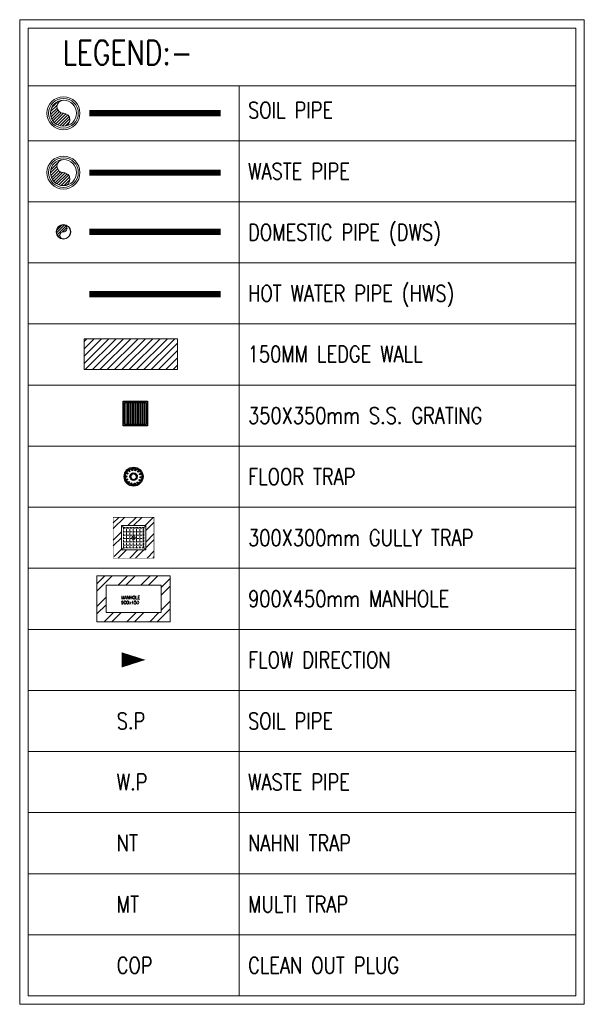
# Model space of a CAD drawing. Header units: millimetres. Extents: x -6389 to 181357, y -73328 to 5324.
# Tile 3 of 19: x -6389 to 537, y -57182 to -45092. Entities that reach past the tile are written whole.
import ezdxf
from ezdxf.enums import TextEntityAlignment as Align

# ---------------------------------------------------------------- set-up
doc = ezdxf.new("R2010")
doc.units = ezdxf.units.MM
for name, pattern in [('CONTINOUS', [0]), ('DASHED2', [0.375, 0.25, -0.125]), ('HIDDEN', [0.375, 0.25, -0.125])]:
    doc.linetypes.add(name, pattern=pattern)
doc.layers.get('0').update_dxf_attribs({"color": 8, "lineweight": 0})
for name, color, linetype, lineweight in [('00-ABM  HWS', 1, 'CONTINOUS', 0), ('00-ABM-P-LEAGE WALL', 7, 'Continuous', 9), ('00-ABM-SOIL', 4, 'Continuous', 0), ('00-ABM-TEXT', 7, 'Continuous', 13), ('00-ABM-VERT SOIL', 4, 'Continuous', 0), ('00-ABM-VERT WASTE', 3, 'Continuous', 0), ('00-ABM-VERT-DWS', 200, 'Continuous', 0), ('00-ABM-WASTE', 3, 'Continuous', 13), ('Flow Direction', 1, 'Continuous', 0)]:
    doc.layers.add(name, color=color, linetype=linetype, lineweight=lineweight)
for name, color, linetype in [('00-ABM-P-WASTE', 3, 'Continuous'), ('FLOOR TRAP', 1, 'Continuous'), ('SYM-GRATING', 8, 'Continuous')]:
    doc.layers.add(name, color=color, linetype=linetype)
doc.styles.add('$0$JMT_150', font='romans.shx', dxfattribs={"width": 0.8, "height": 270})
doc.styles.add('ROMANS', font='simplex.shx', dxfattribs={"width": 0.8})

# ---------------------------------------------------------------- blocks, each defined once
blk = doc.blocks.new('150 Socket(top)')
at = {"ltscale": 10}
h = blk.add_hatch(dxfattribs=at)
h.set_pattern_fill('ANSI31', color=256, scale=100, style=0)
h.set_pattern_definition([(45, (-1317.751, -237.667), (-8.83883, 8.83883), [])])
edge = h.paths.add_edge_path()
edge.add_arc((0, -39.5), 39.5, 270, 450)
edge.add_arc((0, 39.5), 39.5, 90, 270, ccw=False)
edge.add_arc((0, 0), 79, -90, 90, ccw=False)
for radius in [100, 90, 79]:
    blk.add_circle((0, 0), radius, dxfattribs=at)
for centre, start, end in [((0, 39.5), 90, 270), ((0, -39.5), 270, 90)]:
    blk.add_arc(centre, 39.5, start, end, dxfattribs=at)
blk = doc.blocks.new('Riser Up')
at = {"linetype": 'Continuous', "lineweight": 20, "ltscale": 75}
h = blk.add_hatch(dxfattribs=at)
h.set_pattern_fill('ANSI31', color=8, scale=150, style=0)
h.set_pattern_definition([(45, (96549.504, -32916.015), (-13.258252, 13.258252), [])])
h.paths.add_polyline_path([(0, 0, 0.999327), (0, -75, 0.000224), (0, -75), (0, -75), (0, -75, 0.414214), (75, 0, 0.414214), (0, 75, -1.000224)])
at = {"color": 8, "linetype": 'Continuous', "lineweight": 20, "ltscale": 75}
for points in [[(0, 0, 1.000449), (0, -75, 1)], [(0, 0, 1), (0, 75, 1)]]:
    blk.add_lwpolyline(points, format="xyb", dxfattribs=at)
at = {"linetype": 'Continuous', "lineweight": 20, "ltscale": 75}
for radius in [77.5, 75]:
    blk.add_circle((0, 0), radius, dxfattribs=at)
blk = doc.blocks.new('A$C20B77722')
at = {"color": 1}
for centre, radius in [((0, 0), 99.9), ((0, 0), 87.4), ((-75, 2), 6.24), ((-66, 34), 6.24), ((-44, 58), 6.24), ((-34, 5), 6.24), ((-28, 19), 6.24), ((-17, 29), 6.24), ((-14, 71), 6.24), ((-3, 34), 6.24), ((12, 32), 6.24), ((19, 69), 6.24), ((25, 23), 6.24), ((32, 10), 6.24), ((34, -5), 6.24), ((48, 53), 6.24), ((67, 26), 6.24), ((-70, -30), 6.24), ((-51, -57), 6.24), ((-32, -10), 6.24), ((-25, -23), 6.24), ((-22, -73), 6.24), ((-12, -32), 6.24), ((3, -34), 6.24), ((11, -75), 6.24), ((17, -29), 6.24), ((28, -19), 6.24), ((41, -63), 6.24), ((63, -38), 6.24), ((72, -7), 6.24)]:
    blk.add_circle(centre, radius, dxfattribs=at)
blk = doc.blocks.new('300 grng')
at = {"layer": 'SYM-GRATING', "color": 151}
for points in [[(-150, -300), (300, -300), (300, 150), (-150, 150)], [(-125, -275), (275, -275), (275, 125), (-125, 125)], [(-70, -275), (-70, 125), (-95, 125), (-95, -275)], [(-25, -275), (-25, 125), (-50, 125), (-50, -275)], [(20, -275), (20, 125), (-5, 125), (-5, -275)], [(65, -275), (65, 125), (40, 125), (40, -275)], [(110, -275), (110, 125), (85, 125), (85, -275)], [(155, -275), (155, 125), (130, 125), (130, -275)], [(200, -275), (200, 125), (175, 125), (175, -275)], [(245, -275), (245, 125), (220, 125), (220, -275)]]:
    blk.add_lwpolyline(points, close=True, dxfattribs=at)
blk = doc.blocks.new('900X450manhole')
h = blk.add_hatch()
h.set_pattern_fill('ANSI32', scale=700, style=0)
h.set_pattern_definition([(45, (-10023.55, -4189.2), (-185.6155, 185.6155), []), (45, (-9899.8, -4189.2), (-185.6155, 185.6155), [])])
h.paths.add_polyline_path([(-600, 375), (-600, -375), (600, -375), (600, 375)])
h.paths.add_polyline_path([(450, 225), (450, -225), (-450, -225), (-450, 225)], flags=16)
at = {"color": 7}
for points in [[(-600, -375), (600, -375), (600, 375), (-600, 375)], [(-450, -225), (450, -225), (450, 225), (-450, 225)]]:
    blk.add_lwpolyline(points, close=True, dxfattribs=at)
at = {"color": 7, "style": 'ROMANS'}
for s, p in [('MANHOLE', (-203, -4)), ('900x450', (-203, -85))]:
    blk.add_text(s, height=50, dxfattribs=at).set_placement(p)
blk = doc.blocks.new('gtc')
at = {"layer": '00-ABM-P-WASTE', "linetype": 'DASHED2', "lineweight": 0, "ltscale": 150}
h = blk.add_hatch(dxfattribs=at)
h.set_pattern_fill('ANSI32', color=8, scale=400)
h.set_pattern_definition([(45, (-28488.69, 279531.46), (-106.06602, 106.06602), []), (45, (-28417.98, 279531.46), (-106.06602, 106.06602), [])])
h.paths.add_polyline_path([(150, -150), (-150, -150), (-150, 150), (150, 150)], flags=16)
h.paths.add_polyline_path([(125, -125), (150, -150), (-150, -150), (-125, -125), (-125, 125), (125, 125)], flags=0)
edge = h.paths.add_edge_path(flags=0)
edge.add_arc((0, 0), 22.5, 0, 360)
edge = h.paths.add_edge_path()
edge.add_line((-250, -217), (-250, 250))
edge.add_line((-250, 250), (250, 250))
edge.add_line((250, 250), (250, -250))
edge.add_line((250, -250), (-217, -250))
at = {"layer": '00-ABM-P-WASTE', "lineweight": 0}
h = blk.add_hatch(dxfattribs=at)
h.set_pattern_fill('ANGLE', color=8, scale=150, style=0)
h.set_pattern_definition([(0, (-157705.28, 69195.43), (0, 41.25), [30, -11.25]), (90, (-157705.28, 69195.43), (-41.25, 2e-15), [30, -11.25])])
h.paths.add_polyline_path([(125, 125), (-125, 125), (-125, -125), (125, -125)])
at = {"color": 80, "lineweight": 0, "const_width": 5}
for points in [[(-250, 250), (250, 250), (250, -250), (-250, -250)], [(-150, 150), (150, 150), (150, -150), (-150, -150)]]:
    blk.add_lwpolyline(points, close=True, dxfattribs=at)
at = {"layer": '00-ABM-P-WASTE', "color": 80, "lineweight": 0}
for p, q in [((-150, 150), (150, 150)), ((-150, -150), (-150, 150)), ((150, 150), (150, -150)), ((150, -150), (-150, -150)), ((-150, -150), (150, -150))]:
    blk.add_line(p, q, dxfattribs=at)
at = {"layer": '00-ABM-P-WASTE', "color": 9, "linetype": 'HIDDEN', "lineweight": 0, "ltscale": 50}
for p, q in [((-150, 150), (-125, 125)), ((125, 125), (150, 150)), ((-150, -150), (-125, -125)), ((125, -125), (150, -150))]:
    blk.add_line(p, q, dxfattribs=at)
at = {"layer": '00-ABM-P-WASTE', "color": 9, "linetype": 'HIDDEN', "lineweight": 0, "ltscale": 100}
for p, q in [((125, 125), (-125, 125)), ((-125, 125), (-125, -125)), ((125, -125), (125, 125)), ((125, -125), (-125, -125))]:
    blk.add_line(p, q, dxfattribs=at)
at = {"layer": '00-ABM-P-WASTE', "color": 9, "lineweight": 0}
blk.add_line((-22, 0), (22, 0), dxfattribs=at)
blk.add_circle((0, 0), 22.5, dxfattribs=at)

msp = doc.modelspace()

# ---------------------------------------------------------------- hatches: boundary and pattern name
at = {"layer": '00-ABM-P-LEAGE WALL', "linetype": 'CONTINOUS'}
h = msp.add_hatch(dxfattribs=at)
h.set_pattern_fill('ANSI31', color=2, scale=20, angle=180)
h.set_pattern_definition([(225, (-617424.93, 85120.82), (44.9012806, -44.9012806), [])])
h.paths.add_polyline_path([(-5599.5, -49009.2), (-4452.8, -49009.2), (-4452.8, -49388.1), (-5599.5, -49388.1)])

# ---------------------------------------------------------------- linework, layer by layer
at = {"layer": '00-ABM  HWS', "linetype": 'Continuous', "lineweight": 20, "ltscale": 75, "const_width": 75}
msp.add_lwpolyline([(-5535.5, -48462.2), (-3921.8, -48462.2)], dxfattribs=at)
at = {"layer": '00-ABM-P-LEAGE WALL', "color": 2, "linetype": 'CONTINOUS'}
msp.add_lwpolyline([(-5599.5, -49009.2), (-4452.8, -49009.2), (-4452.8, -49388.1), (-5599.5, -49388.1)], close=True, dxfattribs=at)
at = {"layer": '00-ABM-SOIL', "linetype": 'Continuous', "lineweight": 20, "ltscale": 75, "const_width": 75}
msp.add_lwpolyline([(-5535.5, -46240.3), (-3921.8, -46240.3)], dxfattribs=at)
at = {"layer": '00-ABM-TEXT'}
for p, q in [((433.2, -45902.6), (-6284.9, -45902.6)), ((-3698.3, -57077.6), (-3698.3, -45902.6)), ((433.2, -46577.6), (-6284.9, -46577.6)), ((433.2, -47327.6), (-6284.9, -47327.6)), ((433.2, -48077.6), (-6284.9, -48077.6)), ((433.2, -48827.6), (-6284.9, -48827.6)), ((433.2, -49577.6), (-6284.9, -49577.6)), ((433.2, -50327.6), (-6284.9, -50327.6)), ((433.2, -51077.6), (-6284.9, -51077.6)), ((433.2, -51827.6), (-6284.9, -51827.6)), ((433.2, -52577.6), (-6284.9, -52577.6)), ((433.2, -52577.6), (-6284.9, -52577.6)), ((433.2, -53327.6), (-6284.9, -53327.6)), ((433.2, -54077.6), (-6284.9, -54077.6)), ((433.2, -54827.6), (-6284.9, -54827.6)), ((433.2, -55577.6), (-6284.9, -55577.6)), ((433.2, -56327.6), (-6284.9, -56327.6))]:
    msp.add_line(p, q, dxfattribs=at)
for points in [[(537.1, -57181.5), (-6388.8, -57181.5), (-6388.8, -45091.9), (537.1, -45091.9)], [(-6284.9, -45195.8), (433.2, -45195.8), (433.2, -57077.6), (-6284.9, -57077.6)]]:
    msp.add_lwpolyline(points, close=True, dxfattribs=at)
at = {"layer": '00-ABM-VERT WASTE', "linetype": 'Continuous', "const_width": 75}
msp.add_lwpolyline([(-5535.5, -46969.3), (-3921.8, -46969.3)], dxfattribs=at)
at = {"layer": '00-ABM-VERT-DWS', "linetype": 'Continuous', "lineweight": 20, "ltscale": 75, "const_width": 75}
msp.add_lwpolyline([(-5535.5, -47696.5), (-3921.8, -47696.5)], dxfattribs=at)
at = {"layer": 'Flow Direction'}
msp.add_lwpolyline([(-4846.4, -52952.6, 0, 185.8, 0), (-5136.8, -52952.6, 185.8, 185.8, 0)], format="xyseb", dxfattribs=at)

# ---------------------------------------------------------------- block references
at = {"layer": '00-ABM-SOIL', "color": 7, "linetype": 'Continuous', "lineweight": 13, "xscale": 0.75, "yscale": 0.75, "zscale": 0.75}
msp.add_blockref('900X450manhole', (-4991.6, -52202.6), dxfattribs=at)
at = {"layer": '00-ABM-VERT SOIL', "linetype": 'Continuous', "xscale": 2.0253164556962, "yscale": 2.0253164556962, "zscale": 2.0253164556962, "rotation": 179.9999999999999}
msp.add_blockref('150 Socket(top)', (-5852.2, -46240.3), dxfattribs=at)
at = {"layer": '00-ABM-VERT WASTE', "linetype": 'Continuous', "xscale": 2.0253164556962, "yscale": 2.0253164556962, "zscale": 2.0253164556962, "rotation": 179.9999999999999}
msp.add_blockref('150 Socket(top)', (-5852.2, -46969.3), dxfattribs=at)
at = {"layer": '00-ABM-VERT-DWS', "linetype": 'Continuous', "lineweight": 20, "ltscale": 75, "xscale": 1.161290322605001, "yscale": 1.161290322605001, "zscale": 1.161290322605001, "rotation": 180}
msp.add_blockref('Riser Up', (-5852.2, -47696.5), dxfattribs=at)
at = {"layer": '00-ABM-WASTE'}
msp.add_blockref('gtc', (-4991.6, -51452.6), dxfattribs=at)
at = {"layer": 'FLOOR TRAP', "xscale": 1.161290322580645, "yscale": 1.161290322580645, "zscale": 1.161290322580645}
msp.add_blockref('A$C20B77722', (-4991.6, -50702.6), dxfattribs=at)
at = {"layer": 'SYM-GRATING', "xscale": -0.6666666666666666, "yscale": 0.6666666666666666, "zscale": 0.6666666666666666, "rotation": 180}
msp.add_blockref('300 grng', (-5019.9, -49977.6), dxfattribs=at)

# ---------------------------------------------------------------- texts
at = {"layer": '00-ABM-TEXT', "style": '$0$JMT_150', "width": 0.8}
for s, height, p in [('LEGEND:-', 300, (-5861.9, -45496)), ('SOIL PIPE ', 200, (-3586.7, -46202.6, 0)), ('WASTE PIPE', 200, (-3586.7, -46952.6, 0)), ('DOMESTIC PIPE (DWS)', 200, (-3586.7, -47702.6, 0)), ('HOT WATER PIPE (HWS)', 200, (-3586.7, -48452.6, 0)), ('350X350mm S.S. GRATING ', 200, (-3586.7, -49952.6, 0)), ('FLOOR TRAP ', 200, (-3586.7, -50702.6, 0)), ('300X300mm GULLY TRAP', 200, (-3586.7, -51452.6, 0)), ('900X450mm MANHOLE', 200, (-3586.7, -52202.6, 0)), ('FLOW DIRECTION ', 200, (-3586.7, -52952.6, 0)), ('S.P', 200, (-5198.5, -53702.6, 0)), ('SOIL PIPE', 200, (-3586.7, -53702.6, 0)), ('W.P', 200, (-5198.5, -54452.6, 0)), ('WASTE PIPE', 200, (-3586.7, -54452.6, 0)), ('NT', 200, (-5198.5, -55202.6, 0)), ('NAHNI TRAP ', 200, (-3586.7, -55202.6, 0)), ('MT', 200, (-5198.5, -55952.6, 0)), ('MULTI TRAP ', 200, (-3586.7, -55952.6, 0)), ('COP', 200, (-5198.5, -56702.6, 0)), ('CLEAN OUT PLUG', 200, (-3586.7, -56702.6, 0))]:
    msp.add_text(s, height=height, dxfattribs=at).set_placement(p, align=Align.MIDDLE_LEFT)
msp.add_text('150MM LEDGE WALL', height=200, dxfattribs=at).set_placement((-3591.5, -49298.3, -3506.4))

doc.saveas('drawing.dxf')
